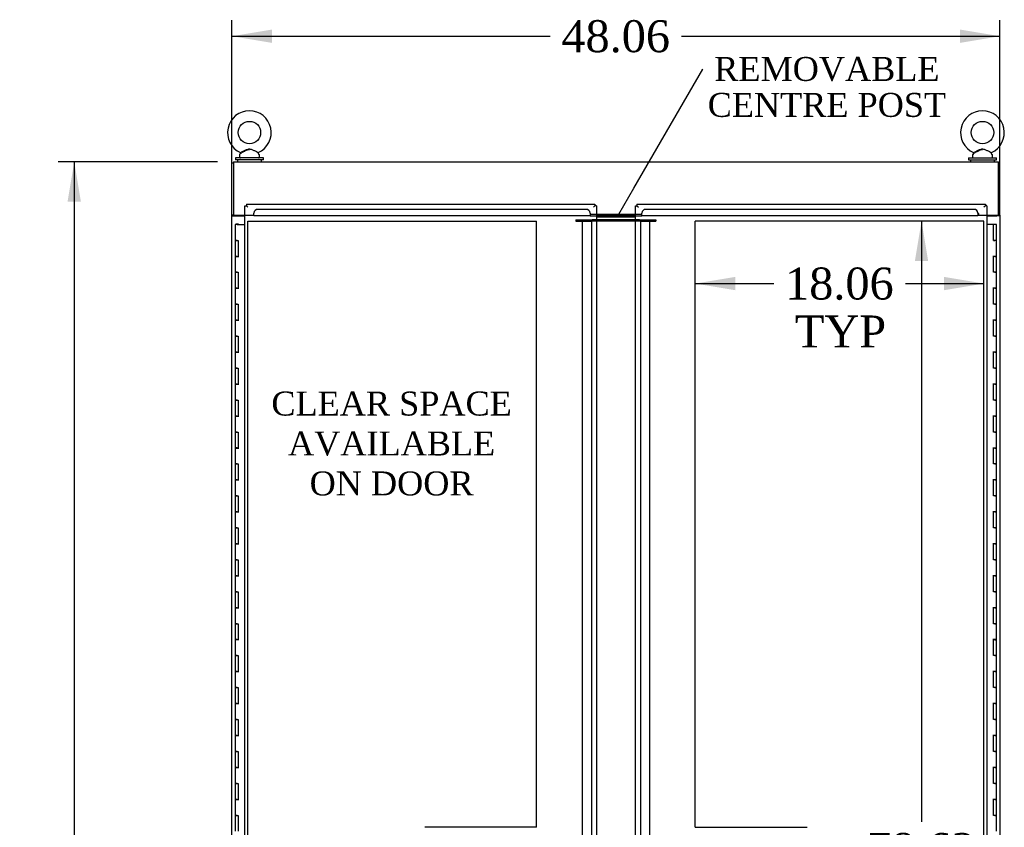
# Model space of a CAD drawing. Header units: inches. Extents: x 1 to 359, y -2 to 239.
# Tile 25 of 53: x 89 to 151, y 106 to 157. Entities that reach past the tile are written whole.
import ezdxf
from ezdxf import colors
from ezdxf.entities.mleader import LeaderData, LeaderLine
from ezdxf.enums import TextEntityAlignment as Align
from ezdxf.lldxf.tags import DXFTag
from ezdxf.math import Vec2, Vec3

# ---------------------------------------------------------------- set-up
doc = ezdxf.new("R2010")
doc.units = ezdxf.units.IN
doc.header["$MEASUREMENT"] = 0
for name, color, linetype in [('COM54746-78', 7, 'Continuous'), ('COM70098', 7, 'Continuous'), ('COM70739-10', 7, 'Continuous'), ('COM71195-9', 7, 'Continuous'), ('COM71196-9', 7, 'Continuous'), ('COM71298-4', 7, 'Continuous'), ('COM71300-4', 7, 'Continuous'), ('COM71301-4', 7, 'Continuous'), ('Default', 7, 'Continuous'), ('DV1_Default', 7, 'Continuous'), ('GSK87756', 7, 'Continuous'), ('SCS86414', 7, 'Continuous'), ('WAF25377', 7, 'Continuous'), ('WAM254785', 7, 'Continuous')]:
    doc.layers.add(name, color=color, linetype=linetype)
doc.styles.add('SEACAD_Times_New_Roman', font='times.ttf')
tags = doc.linetypes.add('HIDDEN2', pattern=[0.1875, 0.125, -0.0625]).pattern_tags.tags
tags[6:7] = [DXFTag(74, 4), DXFTag(75, 0), DXFTag(340, '0'), DXFTag(46, 0.0), DXFTag(50, 0.0), DXFTag(44, 0.0), DXFTag(45, 0.0)]
tags[4:5] = [DXFTag(74, 4), DXFTag(75, 0), DXFTag(340, '0'), DXFTag(46, 0.0), DXFTag(50, 0.0), DXFTag(44, 0.0), DXFTag(45, 0.0)]
tags = doc.linetypes.add('PHANTOM2', pattern=[1.25, 0.625, -0.125, 0.125, -0.125, 0.125, -0.125]).pattern_tags.tags
tags[14:15] = [DXFTag(74, 4), DXFTag(75, 0), DXFTag(340, '0'), DXFTag(46, 0.0), DXFTag(50, 0.0), DXFTag(44, 0.0), DXFTag(45, 0.0)]
tags[12:13] = [DXFTag(74, 4), DXFTag(75, 0), DXFTag(340, '0'), DXFTag(46, 0.0), DXFTag(50, 0.0), DXFTag(44, 0.0), DXFTag(45, 0.0)]
tags[10:11] = [DXFTag(74, 4), DXFTag(75, 0), DXFTag(340, '0'), DXFTag(46, 0.0), DXFTag(50, 0.0), DXFTag(44, 0.0), DXFTag(45, 0.0)]
tags[8:9] = [DXFTag(74, 4), DXFTag(75, 0), DXFTag(340, '0'), DXFTag(46, 0.0), DXFTag(50, 0.0), DXFTag(44, 0.0), DXFTag(45, 0.0)]
tags[6:7] = [DXFTag(74, 4), DXFTag(75, 0), DXFTag(340, '0'), DXFTag(46, 0.0), DXFTag(50, 0.0), DXFTag(44, 0.0), DXFTag(45, 0.0)]
tags[4:5] = [DXFTag(74, 4), DXFTag(75, 0), DXFTag(340, '0'), DXFTag(46, 0.0), DXFTag(50, 0.0), DXFTag(44, 0.0), DXFTag(45, 0.0)]
doc.dimstyles.new('HAMMOND_(STH_-_540x360)', dxfattribs={"dimtxt": 2, "dimasz": 2.5, "dimexe": 1, "dimexo": 1, "dimgap": 0.5, "dimtad": 0, "dimtih": 1, "dimtoh": 1, "dimzin": 0, "dimdsep": 46, "dimtxsty": 'SEACAD_Times_New_Roman', "dimblk1": '_SE_FILLED', "dimblk2": '_SE_FILLED', "dimsah": 1, "dimcen": 1, "dimadec": 0, "dimazin": 0, "dimtfac": 0.8, "dimtofl": 0, "dimtmove": 0, "dimatfit": 3, "dimfxl": 1, "dimtolj": 1, "dimtzin": 0, "dimarcsym": 0})

# ---------------------------------------------------------------- blocks, each defined once
blk = doc.blocks.new('_SE_FILLED')
at = {"color": 0}
blk.add_line((0, 0), (-1, 0), dxfattribs=at)
blk.add_solid([(0, 0), (-1, -0.1665), (-1, 0.1665), (0, 0)], dxfattribs=at)
blk = doc.blocks.new('SE')
at = {"layer": 'COM54746-78', "color": 7, "linetype": 'Continuous'}
for p, q in [((102.531, 143.897), (102.414, 143.897)), ((102.414, 143.897), (102.414, 142.897)), ((102.469, 143.906), (102.469, 143.932)), ((102.469, 143.932), (102.519, 143.932)), ((102.519, 143.906), (102.469, 143.906)), ((102.481, 143.906), (102.481, 143.897)), ((102.519, 143.932), (102.544, 143.932)), ((102.519, 143.906), (102.544, 143.906)), ((102.531, 143.897), (103.016, 143.897)), ((102.544, 143.932), (102.594, 143.932)), ((102.594, 143.906), (102.544, 143.906)), ((102.581, 143.897), (102.581, 143.906)), ((102.594, 143.932), (102.594, 143.906)), ((149.87, 143.897), (149.452, 143.897)), ((149.87, 142.897), (149.87, 143.897)), ((150.054, 143.897), (149.87, 143.897)), ((150.054, 142.897), (150.054, 143.897)), ((102.531, 142.897), (102.414, 142.897)), ((102.414, 142.897), (102.531, 142.897)), ((102.414, 142.897), (102.414, 141.897)), ((102.531, 142.897), (102.599, 142.897)), ((102.599, 142.897), (102.599, 141.898)), ((149.87, 142.897), (149.937, 142.897)), ((150.054, 142.897), (149.87, 142.897)), ((149.887, 142.897), (149.887, 142.897)), ((150.054, 142.897), (149.937, 142.897)), ((149.987, 142.897), (149.987, 142.897)), ((150.054, 141.896), (150.054, 142.897)), ((102.531, 141.898), (102.414, 141.898)), ((102.414, 141.898), (102.414, 140.897)), ((102.414, 141.897), (102.648, 141.897)), ((102.531, 141.898), (102.599, 141.898)), ((150.054, 141.897), (149.82, 141.897)), ((149.937, 141.896), (149.87, 141.896)), ((149.87, 140.897), (149.87, 141.896)), ((149.937, 141.896), (150.054, 141.896)), ((150.054, 140.897), (150.054, 141.897)), ((102.531, 140.897), (102.414, 140.897)), ((102.414, 140.897), (102.531, 140.897)), ((102.414, 140.897), (102.414, 139.897)), ((102.531, 140.897), (102.599, 140.897)), ((102.599, 140.897), (102.599, 139.898)), ((149.937, 140.897), (149.87, 140.897)), ((149.937, 140.897), (150.054, 140.897)), ((150.054, 140.897), (149.937, 140.897)), ((150.054, 139.896), (150.054, 140.897)), ((102.531, 139.898), (102.414, 139.898)), ((102.414, 139.898), (102.414, 138.897)), ((102.414, 139.897), (102.648, 139.897)), ((102.531, 139.898), (102.599, 139.898)), ((150.054, 139.897), (149.82, 139.897)), ((149.937, 139.896), (149.87, 139.896)), ((149.87, 138.897), (149.87, 139.896)), ((149.937, 139.896), (150.054, 139.896)), ((150.054, 138.897), (150.054, 139.897)), ((102.531, 138.897), (102.414, 138.897)), ((102.414, 138.897), (102.531, 138.897)), ((102.414, 138.897), (102.414, 137.897)), ((102.531, 138.897), (102.599, 138.897)), ((102.599, 138.897), (102.599, 137.898)), ((149.937, 138.897), (149.87, 138.897)), ((149.937, 138.897), (150.054, 138.897)), ((150.054, 138.897), (149.937, 138.897)), ((150.054, 137.896), (150.054, 138.897)), ((102.531, 137.898), (102.414, 137.898)), ((102.414, 137.898), (102.414, 136.897)), ((102.414, 137.897), (102.648, 137.897)), ((102.531, 137.898), (102.599, 137.898)), ((150.054, 137.897), (149.82, 137.897)), ((149.937, 137.896), (149.87, 137.896)), ((149.87, 136.897), (149.87, 137.896)), ((149.937, 137.896), (150.054, 137.896)), ((150.054, 136.897), (150.054, 137.897)), ((102.531, 136.897), (102.414, 136.897)), ((102.414, 136.897), (102.531, 136.897)), ((102.414, 136.897), (102.414, 135.897)), ((102.531, 136.897), (102.599, 136.897)), ((102.599, 136.897), (102.599, 135.898)), ((149.937, 136.897), (149.87, 136.897)), ((149.937, 136.897), (150.054, 136.897)), ((150.054, 136.897), (149.937, 136.897)), ((150.054, 135.896), (150.054, 136.897)), ((102.531, 135.898), (102.414, 135.898)), ((102.414, 135.898), (102.414, 134.897)), ((102.414, 135.897), (102.648, 135.897)), ((102.531, 135.898), (102.599, 135.898)), ((150.054, 135.897), (149.82, 135.897)), ((149.937, 135.896), (149.87, 135.896)), ((149.87, 134.897), (149.87, 135.896)), ((149.937, 135.896), (150.054, 135.896)), ((150.054, 134.897), (150.054, 135.897)), ((102.531, 134.897), (102.414, 134.897)), ((102.414, 134.897), (102.531, 134.897)), ((102.414, 134.897), (102.414, 133.897)), ((102.531, 134.897), (102.599, 134.897)), ((102.599, 134.897), (102.599, 133.898)), ((149.937, 134.897), (149.87, 134.897)), ((149.937, 134.897), (150.054, 134.897)), ((150.054, 134.897), (149.937, 134.897)), ((150.054, 133.896), (150.054, 134.897)), ((102.531, 133.898), (102.414, 133.898)), ((102.414, 133.898), (102.414, 132.897)), ((102.414, 133.897), (102.648, 133.897)), ((102.531, 133.898), (102.599, 133.898)), ((150.054, 133.897), (149.82, 133.897)), ((149.937, 133.896), (149.87, 133.896)), ((149.87, 132.897), (149.87, 133.896)), ((149.937, 133.896), (150.054, 133.896)), ((150.054, 132.897), (150.054, 133.897)), ((102.531, 132.897), (102.414, 132.897)), ((102.414, 132.897), (102.531, 132.897)), ((102.414, 132.897), (102.414, 131.897)), ((102.531, 132.897), (102.599, 132.897)), ((102.599, 132.897), (102.599, 131.898)), ((149.937, 132.897), (149.87, 132.897)), ((149.937, 132.897), (150.054, 132.897)), ((150.054, 132.897), (149.937, 132.897)), ((150.054, 131.896), (150.054, 132.897)), ((102.531, 131.898), (102.414, 131.898)), ((102.414, 131.898), (102.414, 130.897)), ((102.414, 131.897), (102.648, 131.897)), ((102.531, 131.898), (102.599, 131.898)), ((150.054, 131.897), (149.82, 131.897)), ((149.937, 131.896), (149.87, 131.896)), ((149.87, 130.897), (149.87, 131.896)), ((149.937, 131.896), (150.054, 131.896)), ((150.054, 130.897), (150.054, 131.897)), ((102.531, 130.897), (102.414, 130.897)), ((102.414, 130.897), (102.531, 130.897)), ((102.414, 130.897), (102.414, 129.897)), ((102.531, 130.897), (102.599, 130.897)), ((102.599, 130.897), (102.599, 129.898)), ((149.937, 130.897), (149.87, 130.897)), ((149.937, 130.897), (150.054, 130.897)), ((150.054, 130.897), (149.937, 130.897)), ((150.054, 129.896), (150.054, 130.897)), ((102.531, 129.898), (102.414, 129.898)), ((102.414, 129.898), (102.414, 128.897)), ((102.414, 129.897), (102.648, 129.897)), ((102.531, 129.898), (102.599, 129.898)), ((150.054, 129.897), (149.82, 129.897)), ((149.937, 129.896), (149.87, 129.896)), ((149.87, 128.897), (149.87, 129.896)), ((149.937, 129.896), (150.054, 129.896)), ((150.054, 128.897), (150.054, 129.897)), ((102.531, 128.897), (102.414, 128.897)), ((102.414, 128.897), (102.531, 128.897)), ((102.414, 128.897), (102.414, 127.897)), ((102.531, 128.897), (102.599, 128.897)), ((102.599, 128.897), (102.599, 127.898)), ((149.937, 128.897), (149.87, 128.897)), ((149.937, 128.897), (150.054, 128.897)), ((150.054, 128.897), (149.937, 128.897)), ((150.054, 127.896), (150.054, 128.897)), ((102.531, 127.898), (102.414, 127.898)), ((102.414, 127.898), (102.414, 126.897)), ((102.414, 127.897), (102.648, 127.897)), ((102.531, 127.898), (102.599, 127.898)), ((150.054, 127.897), (149.82, 127.897)), ((149.937, 127.896), (149.87, 127.896)), ((149.87, 126.897), (149.87, 127.896)), ((149.937, 127.896), (150.054, 127.896)), ((150.054, 126.897), (150.054, 127.897)), ((102.531, 126.897), (102.414, 126.897)), ((102.414, 126.897), (102.531, 126.897)), ((102.414, 126.897), (102.414, 125.897)), ((102.531, 126.897), (102.599, 126.897)), ((102.599, 126.897), (102.599, 125.898)), ((149.937, 126.897), (149.87, 126.897)), ((149.937, 126.897), (150.054, 126.897)), ((150.054, 126.897), (149.937, 126.897)), ((150.054, 125.896), (150.054, 126.897)), ((102.531, 125.898), (102.414, 125.898)), ((102.414, 125.898), (102.414, 124.897)), ((102.414, 125.897), (102.648, 125.897)), ((102.531, 125.898), (102.599, 125.898)), ((150.054, 125.897), (149.82, 125.897)), ((149.937, 125.896), (149.87, 125.896)), ((149.87, 124.897), (149.87, 125.896)), ((149.937, 125.896), (150.054, 125.896)), ((150.054, 124.897), (150.054, 125.897)), ((102.531, 124.897), (102.414, 124.897)), ((102.414, 124.897), (102.531, 124.897)), ((102.414, 124.897), (102.414, 123.897)), ((102.531, 124.897), (102.599, 124.897)), ((102.599, 124.897), (102.599, 123.898)), ((149.937, 124.897), (149.87, 124.897)), ((149.937, 124.897), (150.054, 124.897)), ((150.054, 124.897), (149.937, 124.897)), ((150.054, 123.896), (150.054, 124.897)), ((102.531, 123.898), (102.414, 123.898)), ((102.414, 123.898), (102.414, 122.897)), ((102.414, 123.897), (102.648, 123.897)), ((102.531, 123.898), (102.599, 123.898)), ((150.054, 123.897), (149.82, 123.897)), ((149.937, 123.896), (149.87, 123.896)), ((149.87, 122.897), (149.87, 123.896)), ((149.937, 123.896), (150.054, 123.896)), ((150.054, 122.897), (150.054, 123.897)), ((102.531, 122.897), (102.414, 122.897)), ((102.414, 122.897), (102.531, 122.897)), ((102.414, 122.897), (102.414, 121.897)), ((102.531, 122.897), (102.599, 122.897)), ((102.599, 122.897), (102.599, 121.898)), ((149.937, 122.897), (149.87, 122.897)), ((149.937, 122.897), (150.054, 122.897)), ((150.054, 122.897), (149.937, 122.897)), ((150.054, 121.896), (150.054, 122.897)), ((102.531, 121.898), (102.414, 121.898)), ((102.414, 121.898), (102.414, 120.897)), ((102.414, 121.897), (102.648, 121.897)), ((102.531, 121.898), (102.599, 121.898)), ((150.054, 121.897), (149.82, 121.897)), ((149.937, 121.896), (149.87, 121.896)), ((149.87, 120.897), (149.87, 121.896)), ((149.937, 121.896), (150.054, 121.896)), ((150.054, 120.897), (150.054, 121.897)), ((102.531, 120.897), (102.414, 120.897)), ((102.414, 120.897), (102.531, 120.897)), ((102.414, 120.897), (102.414, 119.897)), ((102.531, 120.897), (102.599, 120.897)), ((102.599, 120.897), (102.599, 119.898)), ((149.937, 120.897), (149.87, 120.897)), ((149.937, 120.897), (150.054, 120.897)), ((150.054, 120.897), (149.937, 120.897)), ((150.054, 119.896), (150.054, 120.897)), ((102.531, 119.898), (102.414, 119.898)), ((102.414, 119.898), (102.414, 118.897)), ((102.414, 119.897), (102.648, 119.897)), ((102.531, 119.898), (102.599, 119.898)), ((150.054, 119.897), (149.82, 119.897)), ((149.937, 119.896), (149.87, 119.896)), ((149.87, 118.897), (149.87, 119.896)), ((149.937, 119.896), (150.054, 119.896)), ((150.054, 118.897), (150.054, 119.897)), ((102.531, 118.897), (102.414, 118.897)), ((102.414, 118.897), (102.531, 118.897)), ((102.414, 118.897), (102.414, 117.897)), ((102.531, 118.897), (102.599, 118.897)), ((102.599, 118.897), (102.599, 117.898)), ((149.937, 118.897), (149.87, 118.897)), ((149.937, 118.897), (150.054, 118.897)), ((150.054, 118.897), (149.937, 118.897)), ((150.054, 117.896), (150.054, 118.897)), ((102.531, 117.898), (102.414, 117.898)), ((102.414, 117.898), (102.414, 116.897)), ((102.414, 117.897), (102.648, 117.897)), ((102.531, 117.898), (102.599, 117.898)), ((150.054, 117.897), (149.82, 117.897)), ((149.937, 117.896), (149.87, 117.896)), ((149.87, 116.897), (149.87, 117.896)), ((149.937, 117.896), (150.054, 117.896)), ((150.054, 116.897), (150.054, 117.897)), ((102.531, 116.897), (102.414, 116.897)), ((102.414, 116.897), (102.531, 116.897)), ((102.414, 116.897), (102.414, 115.897)), ((102.531, 116.897), (102.599, 116.897)), ((102.599, 116.897), (102.599, 115.898)), ((149.937, 116.897), (149.87, 116.897)), ((149.937, 116.897), (150.054, 116.897)), ((150.054, 116.897), (149.937, 116.897)), ((150.054, 115.896), (150.054, 116.897)), ((102.531, 115.898), (102.414, 115.898)), ((102.414, 115.898), (102.414, 114.897)), ((102.414, 115.897), (102.648, 115.897)), ((102.531, 115.898), (102.599, 115.898)), ((150.054, 115.897), (149.82, 115.897)), ((149.937, 115.896), (149.87, 115.896)), ((149.87, 114.897), (149.87, 115.896)), ((149.937, 115.896), (150.054, 115.896)), ((150.054, 114.897), (150.054, 115.897)), ((102.531, 114.897), (102.414, 114.897)), ((102.414, 114.897), (102.531, 114.897)), ((102.414, 114.897), (102.414, 113.897)), ((102.531, 114.897), (102.599, 114.897)), ((102.599, 114.897), (102.599, 113.898)), ((149.937, 114.897), (149.87, 114.897)), ((149.937, 114.897), (150.054, 114.897)), ((150.054, 114.897), (149.937, 114.897)), ((150.054, 113.896), (150.054, 114.897)), ((102.531, 113.898), (102.414, 113.898)), ((102.414, 113.898), (102.414, 112.897)), ((102.414, 113.897), (102.648, 113.897)), ((102.531, 113.898), (102.599, 113.898)), ((150.054, 113.897), (149.82, 113.897)), ((149.937, 113.896), (149.87, 113.896)), ((149.87, 112.897), (149.87, 113.896)), ((149.937, 113.896), (150.054, 113.896)), ((150.054, 112.897), (150.054, 113.897)), ((102.531, 112.897), (102.414, 112.897)), ((102.414, 112.897), (102.531, 112.897)), ((102.414, 112.897), (102.414, 111.897)), ((102.531, 112.897), (102.599, 112.897)), ((102.599, 112.897), (102.599, 111.898)), ((149.937, 112.897), (149.87, 112.897)), ((149.937, 112.897), (150.054, 112.897)), ((150.054, 112.897), (149.937, 112.897)), ((150.054, 111.896), (150.054, 112.897)), ((102.531, 111.898), (102.414, 111.898)), ((102.414, 111.898), (102.414, 110.897)), ((102.414, 111.897), (102.648, 111.897)), ((102.531, 111.898), (102.599, 111.898)), ((150.054, 111.897), (149.82, 111.897)), ((149.937, 111.896), (149.87, 111.896)), ((149.87, 110.897), (149.87, 111.896)), ((149.937, 111.896), (150.054, 111.896)), ((150.054, 110.897), (150.054, 111.897)), ((102.531, 110.897), (102.414, 110.897)), ((102.414, 110.897), (102.531, 110.897)), ((102.414, 110.897), (102.414, 109.897)), ((102.531, 110.897), (102.599, 110.897)), ((102.599, 110.897), (102.599, 109.898)), ((149.937, 110.897), (149.87, 110.897)), ((149.937, 110.897), (150.054, 110.897)), ((150.054, 110.897), (149.937, 110.897)), ((150.054, 109.896), (150.054, 110.897)), ((102.531, 109.898), (102.414, 109.898)), ((102.414, 109.898), (102.414, 108.897)), ((102.414, 109.897), (102.648, 109.897)), ((102.531, 109.898), (102.599, 109.898)), ((150.054, 109.897), (149.82, 109.897)), ((149.937, 109.896), (149.87, 109.896)), ((149.87, 108.897), (149.87, 109.896)), ((149.937, 109.896), (150.054, 109.896)), ((150.054, 108.897), (150.054, 109.897)), ((102.531, 108.897), (102.414, 108.897)), ((102.414, 108.897), (102.531, 108.897)), ((102.414, 108.897), (102.414, 107.897)), ((102.531, 108.897), (102.599, 108.897)), ((102.599, 108.897), (102.599, 107.898)), ((149.937, 108.897), (149.87, 108.897)), ((149.937, 108.897), (150.054, 108.897)), ((150.054, 108.897), (149.937, 108.897)), ((150.054, 107.896), (150.054, 108.897)), ((102.531, 107.898), (102.414, 107.898)), ((102.414, 107.898), (102.414, 106.897)), ((102.414, 107.897), (102.648, 107.897)), ((102.531, 107.898), (102.599, 107.898)), ((150.054, 107.897), (149.82, 107.897)), ((149.937, 107.896), (149.87, 107.896)), ((149.87, 106.897), (149.87, 107.896)), ((149.937, 107.896), (150.054, 107.896)), ((150.054, 106.897), (150.054, 107.897)), ((102.531, 106.897), (102.414, 106.897)), ((102.414, 106.897), (102.531, 106.897)), ((102.414, 106.897), (102.414, 105.897)), ((102.531, 106.897), (102.599, 106.897)), ((102.599, 106.897), (102.599, 105.898)), ((149.937, 106.897), (149.87, 106.897)), ((149.937, 106.897), (150.054, 106.897)), ((150.054, 106.897), (149.937, 106.897)), ((150.054, 105.896), (150.054, 106.897))]:
    blk.add_line(p, q, dxfattribs=at)
at = {"layer": 'COM70098', "color": 7, "linetype": 'HIDDEN2'}
for p, q in [((123.734, 144.193), (124.697, 144.193)), ((123.734, 144.193), (123.734, 144.098)), ((124.697, 144.098), (124.697, 144.193)), ((124.697, 144.193), (124.757, 144.193)), ((125.016, 144.193), (124.757, 144.193)), ((127.711, 144.193), (127.452, 144.193)), ((127.711, 144.193), (127.771, 144.193)), ((127.771, 144.193), (128.734, 144.193)), ((127.771, 144.098), (127.771, 144.193)), ((128.734, 144.193), (128.734, 144.098)), ((123.734, 144.098), (124.697, 144.098)), ((124.757, 144.098), (124.697, 144.098)), ((125.016, 144.098), (124.757, 144.098)), ((127.711, 144.098), (127.452, 144.098)), ((127.771, 144.098), (127.711, 144.098)), ((127.771, 144.098), (128.734, 144.098))]:
    blk.add_line(p, q, dxfattribs=at)
at = {"layer": 'COM70098', "color": 7, "linetype": 'Continuous'}
for p, q in [((127.452, 144.443), (125.016, 144.443)), ((127.452, 144.348), (125.016, 144.348)), ((127.452, 144.193), (125.016, 144.193)), ((127.452, 144.098), (125.016, 144.098))]:
    blk.add_line(p, q, dxfattribs=at)
at = {"layer": 'COM70739-10', "color": 7, "linetype": 'HIDDEN2'}
for p, q in [((124.13, 144.098), (124.13, 65.478)), ((124.315, 144.098), (124.697, 144.098)), ((124.697, 144.098), (124.697, 65.478)), ((127.771, 144.098), (128.153, 144.098)), ((127.771, 144.098), (127.771, 65.478)), ((128.338, 144.098), (128.338, 65.478))]:
    blk.add_line(p, q, dxfattribs=at)
at = {"layer": 'COM71195-9', "color": 7, "linetype": 'Continuous'}
for p, q in [((103.016, 145.068), (103.111, 145.068)), ((103.016, 64.726), (103.016, 145.068)), ((103.111, 145.163), (103.111, 145.068)), ((103.111, 145.163), (124.921, 145.163)), ((103.111, 145.068), (103.206, 144.973)), ((103.111, 145.068), (103.206, 144.973)), ((124.921, 145.068), (124.826, 144.973)), ((124.921, 145.068), (124.826, 144.973)), ((124.921, 145.163), (124.921, 145.068)), ((125.016, 145.068), (124.921, 145.068)), ((125.016, 145.068), (125.016, 64.726))]:
    blk.add_line(p, q, dxfattribs=at)
at = {"layer": 'COM71196-9', "color": 7, "linetype": 'Continuous'}
for p, q in [((127.452, 145.068), (127.547, 145.068)), ((127.452, 64.726), (127.452, 145.068)), ((127.547, 145.163), (127.547, 145.068)), ((127.547, 145.163), (149.357, 145.163)), ((127.547, 145.068), (127.642, 144.973)), ((127.547, 145.068), (127.642, 144.973)), ((149.357, 145.068), (149.262, 144.973)), ((149.357, 145.068), (149.262, 144.973)), ((149.357, 145.163), (149.357, 145.068)), ((149.452, 145.068), (149.357, 145.068)), ((149.452, 145.068), (149.452, 64.726))]:
    blk.add_line(p, q, dxfattribs=at)
at = {"layer": 'COM71298-4', "color": 7, "linetype": 'Continuous'}
for p, q in [((102.299, 147.818), (150.169, 147.818)), ((102.299, 147.818), (102.299, 147.675)), ((102.299, 147.675), (102.299, 144.473)), ((150.169, 147.675), (150.169, 147.818)), ((150.169, 144.473), (150.169, 147.675)), ((102.299, 144.473), (103.016, 144.473)), ((125.016, 144.538), (127.452, 144.538)), ((149.452, 144.473), (150.169, 144.473))]:
    blk.add_line(p, q, dxfattribs=at)
at = {"layer": 'COM71298-4', "color": 7, "linetype": 'HIDDEN2'}
for p, q in [((124.367, 144.84), (103.829, 144.84)), ((148.639, 144.84), (128.101, 144.84)), ((103.016, 144.473), (103.549, 144.473)), ((103.549, 144.586), (103.549, 144.473)), ((103.58, 144.611), (103.579, 144.593)), ((103.579, 144.443), (103.579, 144.593)), ((124.617, 144.443), (103.579, 144.443)), ((124.617, 144.593), (124.617, 144.611)), ((124.617, 144.593), (124.617, 144.443)), ((124.617, 144.538), (125.016, 144.538)), ((124.617, 144.443), (125.016, 144.443)), ((127.452, 144.538), (127.851, 144.538)), ((127.452, 144.443), (127.851, 144.443)), ((127.852, 144.611), (127.851, 144.593)), ((127.851, 144.443), (127.851, 144.593)), ((148.889, 144.443), (127.851, 144.443)), ((148.889, 144.593), (148.889, 144.611)), ((148.889, 144.593), (148.889, 144.443)), ((148.919, 144.586), (148.919, 144.473)), ((148.919, 144.473), (149.452, 144.473))]:
    blk.add_line(p, q, dxfattribs=at)
for centre in [(103.564, 144.586), (148.904, 144.586)]:
    blk.add_arc(centre, 0.015, 0, 180, dxfattribs=at)
for centre, major_axis, start_param, end_param in [((103.829, 144.593), (0.25, 0), 1.570796, 3.071487), ((124.367, 144.593), (0.25, 0), 0.070105, 1.570796), ((128.101, 144.593), (-0.25, 0), 4.712389, 6.21308), ((148.639, 144.593), (0.25, 0), 0.070105, 1.570796)]:
    blk.add_ellipse(centre, major_axis=major_axis, ratio=0.984808, start_param=start_param, end_param=end_param, dxfattribs=at)
at = {"layer": 'COM71300-4', "color": 7, "linetype": 'Continuous'}
for p, q in [((102.299, 147.723), (102.204, 147.723)), ((102.204, 144.473), (102.204, 147.723)), ((102.204, 144.443), (102.204, 144.473)), ((102.299, 144.473), (102.204, 144.473)), ((102.204, 65.133), (102.204, 144.443)), ((102.204, 144.443), (102.394, 144.443)), ((102.299, 144.443), (102.299, 144.473)), ((102.394, 144.443), (103.016, 144.443))]:
    blk.add_line(p, q, dxfattribs=at)
at = {"layer": 'COM71301-4', "color": 7, "linetype": 'Continuous'}
for p, q in [((150.169, 147.723), (150.264, 147.723)), ((150.264, 144.473), (150.264, 147.723)), ((149.452, 144.443), (150.074, 144.443)), ((150.264, 144.443), (150.074, 144.443)), ((150.169, 144.473), (150.169, 144.443)), ((150.169, 144.473), (150.264, 144.473)), ((150.264, 144.473), (150.264, 144.443)), ((150.264, 144.443), (150.264, 65.133))]:
    blk.add_line(p, q, dxfattribs=at)
at = {"layer": 'DV1_Default', "color": 7, "linetype": 'PHANTOM2'}
for p, q in [((103.206, 65.478), (103.206, 144.098)), ((103.206, 144.098), (121.269, 144.098)), ((121.269, 106.147), (121.269, 144.098)), ((149.262, 144.098), (131.199, 144.098)), ((131.199, 106.147), (131.199, 144.098)), ((149.262, 65.478), (149.262, 144.098)), ((121.269, 106.147), (114.269, 106.147)), ((131.199, 106.147), (138.199, 106.147))]:
    blk.add_line(p, q, dxfattribs=at)
at = {"layer": 'GSK87756', "color": 7, "linetype": 'Continuous'}
for p, q in [((127.452, 144.364), (125.016, 144.364)), ((127.452, 144.176), (125.016, 144.176))]:
    blk.add_line(p, q, dxfattribs=at)
at = {"layer": 'SCS86414', "color": 7, "linetype": 'Continuous'}
for p, q in [((102.674, 148.237), (102.674, 148.118)), ((102.753, 148.354), (102.688, 148.275)), ((103.91, 148.275), (103.844, 148.355)), ((103.924, 148.118), (103.924, 148.237)), ((148.544, 148.237), (148.544, 148.118)), ((148.623, 148.354), (148.558, 148.275)), ((149.78, 148.275), (149.714, 148.355)), ((149.794, 148.118), (149.794, 148.237))]:
    blk.add_line(p, q, dxfattribs=at)
for centre in [(103.299, 149.647), (149.169, 149.647)]:
    blk.add_circle(centre, 0.704, dxfattribs=at)
for centre, radius, start, end in [((103.299, 149.647), 1.367, 294.01573, 245.99918), ((149.169, 149.647), 1.367, 294.01573, 245.99918), ((102.734, 148.237), 0.06, 140.32138, 180), ((102.734, 148.118), 0.06, 180, 270), ((102.729, 148.372), 0.03, 297.89156, 61.95204), ((103.864, 148.118), 0.06, 270, 0), ((103.864, 148.237), 0.06, 0, 39.67862), ((148.604, 148.237), 0.06, 140.32138, 180), ((148.604, 148.118), 0.06, 180, 270), ((148.599, 148.372), 0.03, 297.89156, 61.95204), ((149.734, 148.118), 0.06, 270, 0), ((149.734, 148.237), 0.06, 0, 39.67862)]:
    blk.add_arc(centre, radius, start, end, dxfattribs=at)
for points, knots in [([(102.743, 148.345), (102.744, 148.346), (102.746, 148.347), (102.774, 148.361), (102.831, 148.392), (102.911, 148.435), (103.01, 148.489), (103.116, 148.544), (103.22, 148.589), (103.281, 148.591), (103.31, 148.591)], [0, 0, 0, 0, 0.06444, 0.187076, 0.313562, 0.448554, 0.596162, 0.758698, 0.901979, 1, 1, 1, 1]), ([(102.809, 148.432), (102.848, 148.451), (102.898, 148.476), (103.005, 148.529), (103.063, 148.557), (103.151, 148.593), (103.181, 148.604), (103.243, 148.619), (103.276, 148.624), (103.372, 148.621), (103.434, 148.599), (103.552, 148.55), (103.609, 148.521), (103.716, 148.469), (103.765, 148.444), (103.836, 148.409), (103.857, 148.399), (103.857, 148.399)], [0, 0, 0, 0, 0.0625, 0.0625, 0.125, 0.125, 0.15625, 0.15625, 0.1875, 0.1875, 0.25, 0.25, 0.3125, 0.3125, 0.375, 0.375, 0.4342628, 0.4342628, 0.4342628, 0.4342628]), ([(148.613, 148.345), (148.614, 148.346), (148.616, 148.347), (148.644, 148.361), (148.701, 148.392), (148.781, 148.435), (148.88, 148.489), (148.986, 148.544), (149.09, 148.589), (149.151, 148.591), (149.18, 148.591)], [0, 0, 0, 0, 0.06444, 0.187076, 0.313562, 0.448554, 0.596162, 0.758698, 0.901979, 1, 1, 1, 1]), ([(148.679, 148.432), (148.718, 148.451), (148.768, 148.476), (148.875, 148.529), (148.933, 148.557), (149.021, 148.593), (149.051, 148.604), (149.113, 148.619), (149.146, 148.624), (149.242, 148.621), (149.304, 148.599), (149.422, 148.55), (149.479, 148.521), (149.586, 148.469), (149.635, 148.444), (149.706, 148.409), (149.727, 148.399), (149.727, 148.399)], [0, 0, 0, 0, 0.0625, 0.0625, 0.125, 0.125, 0.15625, 0.15625, 0.1875, 0.1875, 0.25, 0.25, 0.3125, 0.3125, 0.375, 0.375, 0.4342628, 0.4342628, 0.4342628, 0.4342628]), ([(102.741, 148.399), (102.741, 148.399), (102.741, 148.399), (102.742, 148.399), (102.742, 148.399), (102.743, 148.4)], [0.934098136, 0.934098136, 0.934098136, 0.934098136, 0.9375, 0.9375, 0.943646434, 0.943646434, 0.943646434, 0.943646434]), ([(148.611, 148.399), (148.611, 148.399), (148.611, 148.399), (148.612, 148.399), (148.612, 148.399), (148.613, 148.4)], [0.934098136, 0.934098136, 0.934098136, 0.934098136, 0.9375, 0.9375, 0.943646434, 0.943646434, 0.943646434, 0.943646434])]:
    blk.add_open_spline(points, degree=3, knots=knots, dxfattribs=at)
at = {"layer": 'WAF25377', "color": 7, "linetype": 'Continuous'}
for p, q in [((104.174, 148.058), (102.424, 148.058)), ((102.424, 148.058), (102.424, 147.943)), ((104.174, 147.943), (102.424, 147.943)), ((104.174, 147.943), (104.174, 148.058)), ((148.294, 148.058), (150.044, 148.058)), ((148.294, 148.058), (148.294, 147.943)), ((148.294, 147.943), (150.044, 147.943)), ((150.044, 147.943), (150.044, 148.058))]:
    blk.add_line(p, q, dxfattribs=at)
at = {"layer": 'WAM254785', "color": 7, "linetype": 'Continuous'}
for p, q in [((102.549, 147.943), (102.549, 147.818)), ((104.049, 147.818), (104.049, 147.943)), ((148.419, 147.943), (148.419, 147.818)), ((149.919, 147.818), (149.919, 147.943))]:
    blk.add_line(p, q, dxfattribs=at)
blk = doc.blocks.new('DMBLK145')
at = {"layer": 'Default', "linetype": 'Continuous', "transparency": 16777216}
for points in [[(104.704, 156.097), (102.204, 155.681), (104.704, 155.264)], [(147.764, 156.097), (147.764, 155.264), (150.264, 155.681)]]:
    blk.add_hatch(color=7, dxfattribs=at).paths.add_polyline_path(points)
at = {"layer": 'Default', "color": 7, "linetype": 'Continuous', "transparency": 16777216}
for p, q in [((102.204, 145.443), (102.204, 156.681)), ((150.264, 145.443), (150.264, 156.681)), ((102.204, 155.681), (122.122, 155.681)), ((130.347, 155.681), (150.264, 155.681))]:
    blk.add_line(p, q, dxfattribs=at)
at = {"layer": 'Default', "color": 7, "linetype": 'Continuous', "transparency": 16777216, "style": 'SEACAD_Times_New_Roman'}
blk.add_text('48.06', height=2, dxfattribs=at).set_placement((122.822, 156.681), align=Align.TOP_LEFT)
blk = doc.blocks.new('DMBLK146')
at = {"layer": 'Default', "linetype": 'Continuous', "transparency": 16777216}
for points in [[(91.921, 145.318), (92.754, 145.318), (92.338, 147.818)], [(91.921, 60.258), (92.338, 57.758), (92.754, 60.258)]]:
    blk.add_hatch(color=7, dxfattribs=at).paths.add_polyline_path(points)
at = {"layer": 'Default', "color": 7, "linetype": 'Continuous', "transparency": 16777216}
for p, q in [((101.299, 147.818), (91.338, 147.818)), ((92.338, 147.818), (92.338, 104.488)), ((92.338, 101.088), (92.338, 57.758)), ((101.299, 57.758), (91.338, 57.758))]:
    blk.add_line(p, q, dxfattribs=at)
at = {"layer": 'Default', "color": 7, "linetype": 'Continuous', "transparency": 16777216, "style": 'SEACAD_Times_New_Roman'}
blk.add_text('90.06', height=2, dxfattribs=at).set_placement((88.925, 103.788), align=Align.TOP_LEFT)
blk = doc.blocks.new('DMBLK155')
at = {"layer": 'Default', "linetype": 'Continuous', "transparency": 16777216}
for points in [[(145.772, 141.598), (145.355, 144.098), (144.938, 141.598)], [(145.772, 67.978), (144.938, 67.978), (145.355, 65.478)]]:
    blk.add_hatch(color=7, dxfattribs=at).paths.add_polyline_path(points)
at = {"layer": 'Default', "color": 7, "linetype": 'Continuous', "transparency": 16777216}
for p, q in [((145.355, 144.098), (145.355, 106.488)), ((145.355, 100.088), (145.355, 65.478))]:
    blk.add_line(p, q, dxfattribs=at)
at = {"layer": 'Default', "color": 7, "linetype": 'Continuous', "transparency": 16777216, "style": 'SEACAD_Times_New_Roman'}
for s, p in [('78.62', (141.943, 105.788)), ('TYP', (142.559, 102.788))]:
    blk.add_text(s, height=2, dxfattribs=at).set_placement(p, align=Align.TOP_LEFT)
blk = doc.blocks.new('DMBLK156')
at = {"layer": 'Default', "linetype": 'Continuous', "transparency": 16777216}
for points in [[(133.699, 140.611), (131.199, 140.194), (133.699, 139.778)], [(146.762, 140.611), (146.762, 139.778), (149.262, 140.194)]]:
    blk.add_hatch(color=7, dxfattribs=at).paths.add_polyline_path(points)
at = {"layer": 'Default', "color": 7, "linetype": 'Continuous', "transparency": 16777216}
for p, q in [((131.199, 140.194), (136.118, 140.194)), ((144.343, 140.194), (149.262, 140.194))]:
    blk.add_line(p, q, dxfattribs=at)
at = {"layer": 'Default', "color": 7, "linetype": 'Continuous', "transparency": 16777216, "style": 'SEACAD_Times_New_Roman'}
for s, p in [('18.06', (136.818, 141.194)), ('TYP', (137.434, 138.194))]:
    blk.add_text(s, height=2, dxfattribs=at).set_placement(p, align=Align.TOP_LEFT)
blk = doc.blocks.new('DMBLK157')
at = {"layer": 'Default', "linetype": 'Continuous', "transparency": 16777216}
blk.add_hatch(color=7, dxfattribs=at).paths.add_polyline_path([(133.792, 97.018), (132.811, 99.355), (132.981, 96.826)])
at = {"layer": 'Default', "color": 7, "linetype": 'Continuous', "transparency": 16777216}
for p, q in [((132.811, 99.355), (134.319, 92.982)), ((134.319, 92.982), (135.319, 92.982))]:
    blk.add_line(p, q, dxfattribs=at)
at = {"layer": 'Default', "color": 7, "linetype": 'Continuous', "transparency": 16777216, "style": 'SEACAD_Times_New_Roman'}
for s, p in [('R', (136.019, 93.982)), ('7.00', (139.209, 93.982)), ('TYP', (137.472, 90.982))]:
    blk.add_text(s, height=2, dxfattribs=at).set_placement(p, align=Align.TOP_LEFT)

msp = doc.modelspace()

# ---------------------------------------------------------------- block references
at = {"layer": 'Default'}
msp.add_blockref('SE', (0, 0), dxfattribs=at)

# ---------------------------------------------------------------- texts
at = {"layer": 'Default', "insert": (112.197, 133.431), "char_height": 1.5, "width": 15.4731, "attachment_point": 2}
msp.add_mtext('{\\fTimes New Roman|b0||i0||c0|p34;\\C7;\\H1.5;\\W1.;CLEAR SPACE \\P}{\\fTimes New Roman|b0||i0||c0|p34;\\C7;\\H1.5;\\W1.;AVAILABLE \\P}{\\fTimes New Roman|b0||i0||c0|p34;\\C7;\\H1.5;\\W1.;ON DOOR }', dxfattribs=at)

# ---------------------------------------------------------------- dimensions: what is measured, and where the dimension line sits
at = {"layer": 'Default', "color": 7, "linetype": 'Continuous'}
for base, p1, p2, angle, text, picture, middle in [((102.204, 155.681), (102.204, 144.443), (150.264, 144.443), 0, '\\A1;<>', 'DMBLK145', (126.234, 155.681)), ((92.338, 147.818), (102.299, 147.818), (102.299, 57.758), 270, '\\A1;<>', 'DMBLK146', (92.338, 102.788)), ((145.355, 144.098), (131.199, 144.098), (131.199, 65.478), 270, '\\A1;<>\\PTYP', 'DMBLK155', (145.355, 104.788))]:
    dim = msp.add_linear_dim(base=base, p1=p1, p2=p2, angle=angle, text=text, dimstyle='HAMMOND_(STH_-_540x360)', dxfattribs=at)
    dim.commit()
    dim.dimension.update_dxf_attribs({"geometry": picture, "text_midpoint": middle, "dimtype": 161})
dim = msp.add_linear_dim(base=(149.262, 140.194), p1=(131.199, 106.147), p2=(149.262, 144.098), text='\\A1;<>\\PTYP', dimstyle='HAMMOND_(STH_-_540x360)', dxfattribs=at)
dim.commit()
dim.dimension.update_dxf_attribs({"geometry": 'DMBLK156', "text_midpoint": (140.231, 140.194), "dimtype": 160})
dim = msp.add_radius_dim(center=(131.199, 106.167), mpoint=(132.811, 99.355), text='\\A1;<>\\PTYP', dimstyle='HAMMOND_(STH_-_540x360)', dxfattribs=at)
dim.commit()
dim.dimension.update_dxf_attribs({"geometry": 'DMBLK157', "text_midpoint": (135.319, 92.982), "dimtype": 164})

# ---------------------------------------------------------------- leaders
ml = msp.add_multileader_mtext('Standard', dxfattribs=at)
ml.set_content('{\\pxsm0.9;\\fTimes New Roman|b0||i0||c0|p34;\\W1.;REMOVABLE\\PCENTRE POST\\P}', color=7)
ml.set_leader_properties()
ml.set_arrow_properties(name='_SE_FILLED')
ml.build(insert=Vec2(0, 0))
ml.multileader.update_dxf_attribs({"dogleg_length": 0, "arrow_head_size": 1.875})
ctx = ml.context
ctx.base_point, ctx.char_height, ctx.arrow_head_size, ctx.landing_gap_size = Vec3(132.116, 152.955), 1.5, 1.875, 0.525
ctx.text_align_type = 1
notes = []
notes.append((ctx, [(0, (1, 1, 0), (131.681, 153.615), (1, 0), 0, [(0, [(126.407, 144.538)], 0, [])])]))
ctx.mtext.insert, ctx.mtext.alignment = Vec3(139.434, 154.381), 2
for ctx, leaders in notes:
    for number, flags, end, landing, length, lines in leaders:
        leader = LeaderData()
        leader.index, (leader.has_last_leader_line, leader.has_dogleg_vector, leader.attachment_direction) = number, flags
        leader.last_leader_point, leader.dogleg_vector, leader.dogleg_length = Vec3(end), Vec3(landing), length
        for number, points, colour, breaks in lines:
            line = LeaderLine()
            line.index, line.vertices, line.color, line.breaks = number, Vec3.list(points), colors.encode_raw_color(colour), breaks
            leader.lines.append(line)
        ctx.leaders.append(leader)

doc.saveas('drawing.dxf')
